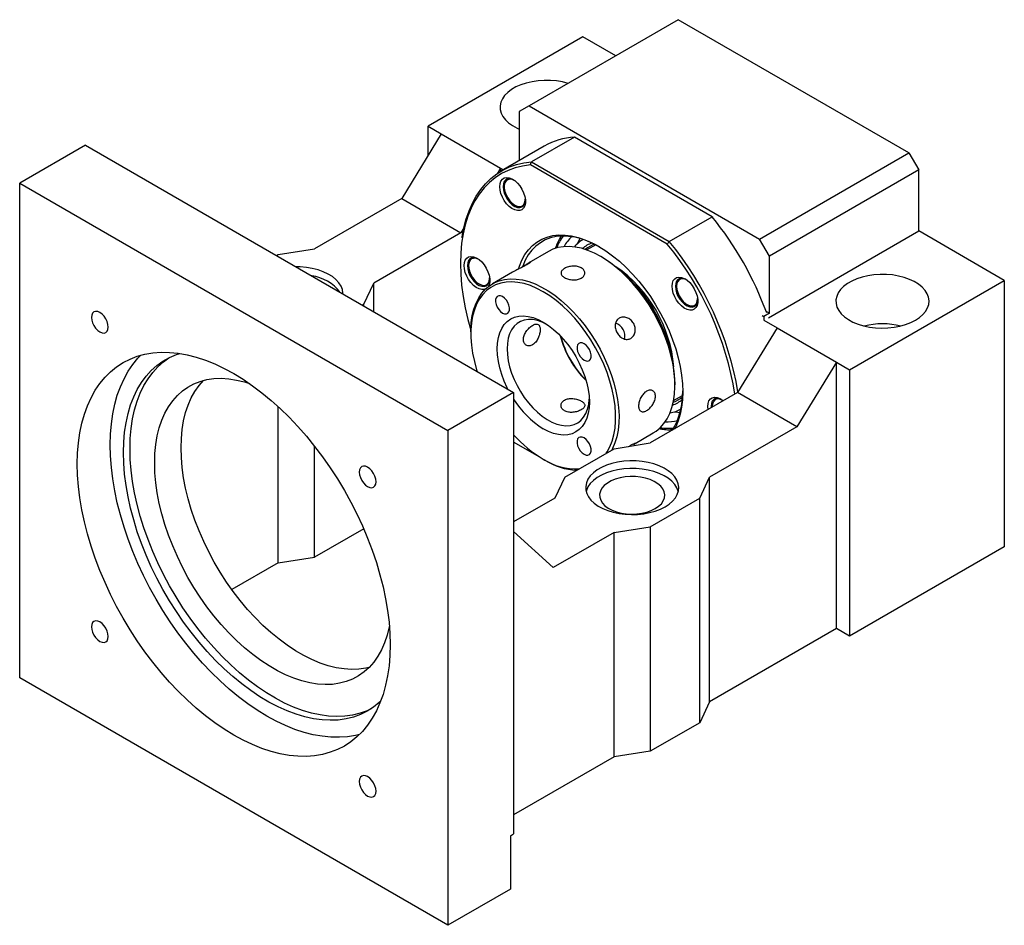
# Model space of a CAD drawing. Header units: millimetres. Extents: x 25 to 283, y 6 to 201.
# Tile 4 of 4: x 200 to 271, y 107 to 172. Entities that reach past the tile are written whole.
import ezdxf

# ---------------------------------------------------------------- set-up
doc = ezdxf.new("R2010")
doc.units = ezdxf.units.MM

msp = doc.modelspace()

# ---------------------------------------------------------------- linework, layer by layer
at = {"color": 7, "linetype": 'Continuous', "lineweight": 25}
for p, q in [((247.1981, 171.658), (236.5208, 165.4942)), ((263.6973, 162.1333), (247.1981, 171.658)), ((240.3627, 170.4326), (229.2847, 164.0374)), ((242.719, 169.0723), (240.3627, 170.4326)), ((236.5208, 165.4942), (235.8137, 165.0858)), ((235.8137, 165.0858), (235.8137, 161.5762)), ((236.5208, 165.4942), (253.0199, 155.9694)), ((229.2847, 164.0374), (230.2275, 163.4931)), ((229.2847, 161.9508), (229.2847, 164.0374)), ((230.2275, 163.4931), (227.3991, 158.8663)), ((230.2275, 163.4931), (234.4702, 161.0439)), ((239.7592, 163.2572), (236.6951, 161.4883)), ((249.6165, 157.5667), (239.7592, 163.2572)), ((204.7717, 162.6787), (200.0577, 159.9574)), ((204.7717, 162.6787), (235.413, 144.9899)), ((237.6051, 162.6103), (234.541, 160.8414)), ((253.0199, 155.9694), (263.6973, 162.1333)), ((263.6973, 162.1333), (264.4044, 160.9085)), ((236.6951, 161.4883), (246.5524, 155.7978)), ((234.4702, 161.0439), (234.2241, 160.6414)), ((234.4702, 161.0439), (234.4702, 160.7997)), ((234.4702, 161.0439), (234.6809, 160.9222)), ((246.4035, 155.6117), (236.6083, 161.2663)), ((264.4044, 160.9085), (253.7271, 154.7446)), ((264.4044, 156.5536), (264.4044, 160.9085)), ((234.8491, 160.1427), (234.9276, 160.23)), ((200.0577, 159.9574), (230.6989, 142.2685)), ((200.0577, 124.5739), (200.0577, 159.9574)), ((234.7382, 159.7636), (234.7382, 159.7092)), ((227.3991, 158.8663), (221.153, 155.2605)), ((227.3991, 158.8663), (231.6418, 156.4171)), ((235.4923, 158.4029), (235.5394, 158.3757)), ((246.5524, 155.7978), (249.6165, 157.5667)), ((249.6165, 157.5667), (249.6773, 157.5316)), ((231.8526, 156.762), (231.6418, 156.4171)), ((253.648, 150.3441), (264.4044, 156.5536)), ((270.5326, 153.0159), (264.4044, 156.5536)), ((231.6418, 156.4171), (225.3956, 152.8113)), ((253.7271, 154.7446), (253.0199, 155.9694)), ((218.5603, 154.8523), (221.153, 155.2605)), ((237.9094, 155.0882), (236.4952, 154.2718)), ((241.2907, 155.5583), (240.649, 155.1879)), ((218.4446, 154.7855), (218.5603, 154.8523)), ((232.4621, 154.6317), (232.4138, 154.6038)), ((241.7778, 154.6483), (241.66, 154.7164)), ((253.7271, 150.6619), (253.7271, 154.7446)), ((232.1839, 154.094), (232.1839, 154.0628)), ((235.3242, 153.5958), (233.9025, 152.775)), ((259.4546, 146.6207), (270.5326, 153.0159)), ((270.5326, 153.0159), (270.5326, 133.9633)), ((224.6885, 151.3145), (225.3956, 152.8113)), ((225.3956, 150.7728), (225.3956, 152.8113)), ((232.938, 152.7564), (232.9851, 152.7292)), ((247.0715, 152.6438), (247.0715, 152.5893)), ((224.5729, 151.2478), (224.6885, 151.3145)), ((224.6885, 151.181), (224.6885, 151.3145)), ((247.8256, 151.283), (247.8728, 151.2558)), ((248.4449, 151.2322), (248.4934, 151.2602)), ((253.2085, 150.4987), (253.3264, 150.4306)), ((253.7271, 150.6619), (253.3264, 150.4306)), ((253.3264, 150.4306), (253.3264, 150.1674)), ((253.3302, 150.1562), (254.2692, 149.6142)), ((253.5156, 150.784), (253.7271, 150.6619)), ((254.2692, 149.6142), (251.4407, 144.9874)), ((254.2692, 149.6142), (258.5118, 147.165)), ((232.3489, 149.3412), (232.3489, 149.2051)), ((258.5118, 147.165), (255.6834, 142.5382)), ((258.5118, 128.1123), (258.5118, 147.165)), ((258.5118, 147.165), (259.4546, 146.6207)), ((259.4546, 146.6207), (259.4546, 127.5681)), ((246.9624, 145.5313), (246.9624, 145.6674)), ((235.413, 144.9899), (230.6989, 142.2685)), ((235.413, 144.9899), (235.413, 113.417)), ((251.4407, 144.9874), (245.1946, 141.3816)), ((246.8652, 144.42), (247.5068, 144.7904)), ((255.6834, 142.5382), (251.4407, 144.9874)), ((218.5603, 132.8067), (218.5603, 143.9797)), ((249.5433, 144.0005), (249.5483, 143.8949)), ((249.6258, 144.0482), (249.6258, 143.9937)), ((255.6834, 142.5382), (249.4373, 138.9323)), ((230.6989, 142.2685), (230.6989, 106.8851)), ((243.9945, 141.281), (245.4088, 142.0975)), ((221.153, 133.2149), (221.153, 141.1637)), ((237.2986, 140.3585), (235.413, 141.447)), ((239.0664, 138.9323), (242.6019, 140.9734)), ((242.6019, 140.9734), (245.1946, 141.3816)), ((237.2986, 140.3659), (237.2986, 140.3585)), ((237.2986, 140.3585), (237.3048, 140.362)), ((237.5335, 140.2242), (237.6513, 140.1561)), ((239.0664, 138.9323), (238.3593, 137.4356)), ((248.7302, 137.4356), (249.4373, 138.9323)), ((249.4373, 122.8737), (249.4373, 138.9323)), ((238.3593, 137.4356), (235.413, 135.7348)), ((245.1946, 135.3946), (248.7302, 137.4356)), ((248.7302, 121.377), (248.7302, 137.4356)), ((242.6019, 134.9864), (245.1946, 135.3946)), ((245.1946, 135.3946), (245.1946, 119.3359)), ((224.6786, 135.2501), (221.153, 133.2149)), ((238.2414, 132.4691), (235.413, 135.0631)), ((242.6019, 134.9864), (238.2414, 132.4691)), ((242.6019, 118.9277), (242.6019, 134.9864)), ((270.5326, 133.9633), (259.4546, 127.5681)), ((218.5603, 132.8067), (221.153, 133.2149)), ((218.5603, 132.8067), (215.248, 130.8945)), ((258.5118, 128.1123), (249.4373, 122.8737)), ((259.4546, 127.5681), (258.5118, 128.1123)), ((230.6989, 106.8851), (200.0577, 124.5739)), ((249.4373, 122.8737), (248.7302, 121.377)), ((248.7302, 121.377), (245.1946, 119.3359)), ((245.1946, 119.3359), (242.6019, 118.9277)), ((242.6019, 118.9277), (235.413, 114.7777)), ((235.1773, 113.2809), (235.413, 113.417)), ((235.1773, 113.2809), (235.1773, 109.4704)), ((235.1773, 109.4704), (230.6989, 106.8851))]:
    msp.add_line(p, q, dxfattribs=at)
at = {"color": 7, "linetype": 'Continuous', "lineweight": 25, "flags": 128}
for points in [[(239.3104, 167.1046), (238.9159, 167.2051), (238.4885, 167.2771), (238.0482, 167.3156), (237.603, 167.3199), (237.1607, 167.2899), (236.7294, 167.2262), (236.3166, 167.1298), (235.9297, 167.0025), (235.5757, 166.8466), (235.2608, 166.6648), (234.9907, 166.4605), (234.7702, 166.2371), (234.6033, 165.9988), (234.4928, 165.7498), (234.4409, 165.4945), (234.4483, 165.2375), (234.515, 164.9833), (234.6398, 164.7366), (234.8205, 164.5016), (235.0538, 164.2827), (235.3355, 164.0836), (235.6608, 163.908), (235.8137, 163.84)], [(231.7242, 156.0564), (231.7344, 156.125), (231.8569, 156.7812), (232.0193, 157.4038), (232.2211, 157.9901), (232.4614, 158.5379), (232.7392, 159.0449), (233.0535, 159.5089), (233.4029, 159.9281), (233.786, 160.3008), (234.2011, 160.6255), (234.6468, 160.9007), (235.1209, 161.1254), (235.6218, 161.2987), (236.1472, 161.4198), (236.6951, 161.4883)], [(236.6083, 161.2663), (236.053, 161.1933), (235.5213, 161.0654), (235.0155, 160.883), (234.5379, 160.647), (234.0904, 160.3585), (233.675, 160.0185), (233.2936, 159.6287), (232.9478, 159.1907), (232.639, 158.7064), (232.3686, 158.1779), (232.1378, 157.6076), (231.9476, 156.9977), (231.7988, 156.3511), (231.6921, 155.6705), (231.6278, 154.9589), (231.6064, 154.2192), (231.6278, 153.4549), (231.6921, 152.669), (231.7988, 151.8652), (231.9476, 151.0468), (232.1378, 150.2173), (232.3496, 149.4444)], [(234.42, 159.716), (234.4415, 159.9318), (234.5049, 160.1127), (234.6074, 160.2502), (234.7441, 160.3379), (234.9086, 160.3718), (235.0933, 160.3501), (235.2895, 160.274), (235.4879, 160.147), (235.6795, 159.9751), (235.8551, 159.7662), (236.0066, 159.5301), (236.1269, 159.2779), (236.2103, 159.0214), (236.2531, 158.7726), (236.2531, 158.543), (236.2103, 158.3435), (236.1269, 158.1834), (236.0066, 158.0701), (235.8551, 158.009), (235.6795, 158.0028), (235.4879, 158.052), (235.2895, 158.1541), (235.0933, 158.3045), (234.9086, 158.4961), (234.7441, 158.7199), (234.6074, 158.9654), (234.5049, 159.2213), (234.4415, 159.4754), (234.42, 159.716)], [(235.4003, 160.2093), (235.3179, 160.2451), (235.1397, 160.2864), (234.9785, 160.272), (234.8432, 160.2026), (234.7409, 160.0821), (234.6773, 159.917), (234.6557, 159.716)], [(235.4924, 160.1448), (235.3119, 160.2237), (235.1419, 160.2474), (234.9923, 160.2145), (234.8717, 160.1269), (234.7872, 159.9898), (234.7437, 159.811), (234.7437, 159.6011), (234.7872, 159.3721), (234.8717, 159.1374), (234.9923, 158.9106), (235.1419, 158.7049), (235.3119, 158.5323), (235.4924, 158.4028), (235.6729, 158.3239), (235.8429, 158.3002), (235.9926, 158.3331), (236.1132, 158.4207), (236.1977, 158.5578), (236.2412, 158.7366), (236.2467, 158.8311)], [(234.6557, 159.716), (234.6773, 159.4901), (234.7409, 159.2515), (234.8432, 159.0129), (234.9785, 158.7874), (235.1397, 158.5869), (235.3179, 158.4224), (235.5037, 158.3026), (235.6869, 158.2342), (235.8578, 158.2206), (236.007, 158.2628), (236.1266, 158.3583), (236.2101, 158.5022), (236.253, 158.6865), (236.2564, 158.7262)], [(235.754, 153.8385), (235.8211, 154.0397), (236.0017, 154.4699), (236.2199, 154.8593), (236.4742, 155.2053), (236.7628, 155.5055), (237.0839, 155.7579), (237.4352, 155.9607), (237.8142, 156.1126), (238.2185, 156.2126), (238.6453, 156.2599), (239.0915, 156.2542), (239.5543, 156.1955), (240.0304, 156.0844), (240.5166, 155.9214), (241.0096, 155.7078), (241.5059, 155.445), (242.0022, 155.1347), (242.4952, 154.7792), (242.9814, 154.3808), (243.4575, 153.9423), (243.9202, 153.4666), (244.3665, 152.957), (244.7933, 152.417), (245.1976, 151.8503), (245.5766, 151.2608), (245.9279, 150.6524), (246.2489, 150.0293), (246.5376, 149.3958), (246.7919, 148.7562), (247.0101, 148.1149), (247.1906, 147.4763), (247.3324, 146.8446), (247.4343, 146.2244), (247.4958, 145.6196), (247.5163, 145.0346), (247.4958, 144.4733), (247.4343, 143.9396), (247.3324, 143.437), (247.1906, 142.969), (247.0101, 142.5389), (246.9302, 142.3835)], [(241.5661, 155.4099), (241.2537, 155.5771), (240.7629, 155.8009), (240.2782, 155.9739), (239.8028, 156.0951), (239.3403, 156.1634), (238.8937, 156.1786), (238.4664, 156.1404), (238.0611, 156.0491), (237.6809, 155.9053), (237.3283, 155.7102), (237.0058, 155.4649), (236.7157, 155.1713), (236.4601, 154.8314), (236.2406, 154.4477), (236.059, 154.0227), (236.0563, 154.0153)], [(240.1453, 156.0127), (240.1421, 156.0064), (239.9793, 155.6393)], [(241.6591, 154.7169), (241.1904, 154.9635), (240.7254, 155.1602), (240.2676, 155.3056), (239.8208, 155.3984), (239.3883, 155.438), (238.9737, 155.424), (238.58, 155.3565), (238.2104, 155.2361), (237.9094, 155.0882)], [(231.8657, 154.0696), (231.8872, 154.2853), (231.9506, 154.4662), (232.0531, 154.6037), (232.1898, 154.6915), (232.3543, 154.7253), (232.539, 154.7037), (232.7351, 154.6276), (232.9336, 154.5006), (233.1252, 154.3286), (233.3008, 154.1197), (233.4523, 153.8836), (233.5726, 153.6315), (233.656, 153.3749), (233.6988, 153.1261), (233.6988, 152.8966), (233.656, 152.6971), (233.5899, 152.5616)], [(232.846, 154.5628), (232.7636, 154.5986), (232.5853, 154.6399), (232.4242, 154.6255), (232.2889, 154.5562), (232.1866, 154.4357), (232.123, 154.2705), (232.1014, 154.0696)], [(232.4048, 154.5511), (232.2926, 154.4506), (232.218, 154.3022), (232.1852, 154.1146), (232.1962, 153.8986), (232.2503, 153.6669), (232.3444, 153.4329), (232.473, 153.2103), (232.6286, 153.0118), (232.8022, 152.8491), (232.9837, 152.7317), (233.1625, 152.6663), (233.3283, 152.6567), (233.4714, 152.7036), (233.5836, 152.8041), (233.6582, 152.9525), (233.691, 153.1401), (233.6923, 153.1847)], [(245.4088, 142.0975), (245.6107, 142.2273), (245.9078, 142.475), (246.1717, 142.7706), (246.4003, 143.1118), (246.5917, 143.4959), (246.7446, 143.9199), (246.8576, 144.3804), (246.93, 144.8739), (246.9611, 145.3966), (246.9507, 145.9442), (246.8989, 146.5126), (246.8061, 147.0972), (246.673, 147.6936), (246.5007, 148.2969), (246.2905, 148.9026), (246.044, 149.5059), (245.7633, 150.1021), (245.4504, 150.6864), (245.1078, 151.2543), (244.7382, 151.8014), (244.3445, 152.3234), (243.9299, 152.8162), (243.4974, 153.276), (243.0506, 153.699), (242.5928, 154.0822), (242.1278, 154.4223), (241.6591, 154.7169)], [(223.1898, 152.0462), (223.1895, 152.0951), (223.1523, 152.3512), (223.0564, 152.6022), (222.9033, 152.8436), (222.6959, 153.0711), (222.4378, 153.2806), (222.1336, 153.4683), (221.7888, 153.631), (221.4095, 153.7656), (221.0025, 153.8699), (220.5751, 153.942), (220.1348, 153.9805), (219.8276, 153.9871)], [(233.4017, 152.3957), (233.3008, 152.3625), (233.1252, 152.3564), (232.9336, 152.4055), (232.7351, 152.5077), (232.539, 152.6581), (232.3543, 152.8496), (232.1898, 153.0734), (232.0531, 153.319), (231.9506, 153.5748), (231.8872, 153.829), (231.8657, 154.0696)], [(232.1014, 154.0696), (232.123, 153.8437), (232.1866, 153.605), (232.2889, 153.3665), (232.4242, 153.1409), (232.5853, 152.9404), (232.7636, 152.7759), (232.9494, 152.6562), (233.1326, 152.5877), (233.3035, 152.5742), (233.4527, 152.6163), (233.5723, 152.7119), (233.6558, 152.8557), (233.6987, 153.04), (233.7021, 153.0798)], [(232.3489, 149.3412), (232.3502, 149.4759), (232.3813, 149.9985), (232.4536, 150.4921), (232.5667, 150.9526), (232.7195, 151.3766), (232.911, 151.7607), (233.1396, 152.1018), (233.4035, 152.3975), (233.7006, 152.6452), (234.0286, 152.8431), (234.3851, 152.9897), (234.7671, 153.0837), (235.1716, 153.1245), (235.5956, 153.1117), (236.0357, 153.0455), (236.4884, 152.9263), (236.9502, 152.7551), (237.4176, 152.5332), (237.8867, 152.2623), (238.3541, 151.9446), (238.8159, 151.5826), (239.2686, 151.1791), (239.7087, 150.7373), (240.1327, 150.2605), (240.5373, 149.7527), (240.9193, 149.2176), (241.2757, 148.6595), (241.6037, 148.0828), (241.9009, 147.492), (242.1647, 146.8917), (242.3933, 146.2866), (242.5848, 145.6815), (242.7376, 145.0811), (242.8507, 144.49), (242.923, 143.9129), (242.9542, 143.3544), (242.9438, 142.8187), (242.892, 142.3101), (242.7992, 141.8327), (242.6661, 141.39), (242.4938, 140.9855), (242.4383, 140.8789)], [(246.7533, 152.5961), (246.7748, 152.8119), (246.8383, 152.9928), (246.9408, 153.1303), (247.0775, 153.2181), (247.242, 153.2519), (247.4266, 153.2303), (247.6228, 153.1542), (247.8213, 153.0271), (248.0128, 152.8552), (248.1884, 152.6463), (248.3399, 152.4102), (248.4602, 152.158), (248.5437, 151.9015), (248.5864, 151.6527), (248.5864, 151.4232), (248.5437, 151.2237), (248.4602, 151.0635), (248.3399, 150.9502), (248.1884, 150.8891), (248.0128, 150.8829), (247.8213, 150.9321), (247.6228, 151.0343), (247.4266, 151.1846), (247.242, 151.3762), (247.0775, 151.6), (246.9408, 151.8455), (246.8383, 152.1014), (246.7748, 152.3555), (246.7533, 152.5961)], [(247.7336, 153.0894), (247.6513, 153.1252), (247.473, 153.1665), (247.3119, 153.1521), (247.1765, 153.0828), (247.0743, 152.9623), (247.0106, 152.7971), (246.989, 152.5961)], [(247.8196, 153.0284), (247.7349, 153.071), (247.5583, 153.1227), (247.3973, 153.1181), (247.2612, 153.0574), (247.1579, 152.9442), (247.0934, 152.7851), (247.0715, 152.5893), (247.0934, 152.3682), (247.1579, 152.1347), (247.2612, 151.9023), (247.3973, 151.6845), (247.5583, 151.4939), (247.7349, 151.3418), (247.9167, 151.2368), (248.0932, 151.1851), (248.2542, 151.1898), (248.3903, 151.2504), (248.4936, 151.3636), (248.5581, 151.5227), (248.58, 151.7185), (248.58, 151.7185)], [(264.1687, 150.1584), (264.4618, 150.3519), (264.7076, 150.5663), (264.9018, 150.7976), (265.0408, 151.0418), (265.1222, 151.2945), (265.1445, 151.5513), (265.1074, 151.8074), (265.0114, 152.0585), (264.8583, 152.2998), (264.6509, 152.5273), (264.3928, 152.7368), (264.0886, 152.9245), (263.7438, 153.0872), (263.3645, 153.2219), (262.9575, 153.3261), (262.5301, 153.3982), (262.0898, 153.4367), (261.6446, 153.441), (261.2024, 153.411), (260.771, 153.3472), (260.3582, 153.2509), (259.9713, 153.1236), (259.6173, 152.9677), (259.3025, 152.7859), (259.0324, 152.5815), (258.8119, 152.3582), (258.6449, 152.1199), (258.5345, 151.8709), (258.4825, 151.6156), (258.4899, 151.3585), (258.5567, 151.1044), (258.6815, 150.8576), (258.8621, 150.6227), (259.0954, 150.4037), (259.3772, 150.2047), (259.7024, 150.0291), (260.0652, 149.8801), (260.4592, 149.7603), (260.8774, 149.672), (261.3122, 149.6166), (261.7559, 149.5951), (262.2007, 149.608), (262.6384, 149.655), (263.0615, 149.7352), (263.4622, 149.8473), (263.8335, 149.9892), (264.1687, 150.1584)], [(242.0426, 140.6505), (242.1006, 140.7381), (242.3025, 141.1056), (242.466, 141.5143), (242.5897, 141.9607), (242.6728, 142.4414), (242.7145, 142.9525), (242.7145, 143.4898), (242.6728, 144.049), (242.5897, 144.6256), (242.466, 145.215), (242.3025, 145.8125), (242.1006, 146.4131), (241.8619, 147.0121), (241.5885, 147.6047), (241.2823, 148.186), (240.946, 148.7515), (240.5822, 149.2965), (240.1939, 149.8166), (239.7842, 150.3078), (239.3563, 150.7659), (238.9138, 151.1874), (238.4602, 151.5689), (237.9991, 151.9072), (237.5343, 152.1996), (237.0695, 152.4438), (236.6084, 152.6379), (236.1548, 152.7802), (235.7123, 152.8696), (235.2844, 152.9054), (234.8747, 152.8874), (234.4864, 152.8155), (234.1226, 152.6905), (233.7863, 152.5134), (233.4802, 152.2855), (233.2067, 152.0087), (232.968, 151.6852), (232.7661, 151.3177), (232.6027, 150.909), (232.4789, 150.4625), (232.3958, 149.9818), (232.3541, 149.4708), (232.3541, 148.9335), (232.3958, 148.3743), (232.4789, 147.7976), (232.6027, 147.2082), (232.7661, 146.6108), (232.8013, 146.4976)], [(246.989, 152.5961), (247.0106, 152.3703), (247.0743, 152.1316), (247.1765, 151.8931), (247.3119, 151.6675), (247.473, 151.467), (247.6513, 151.3025), (247.837, 151.1828), (248.0203, 151.1143), (248.1911, 151.1008), (248.3404, 151.1429), (248.46, 151.2385), (248.5435, 151.3823), (248.5864, 151.5666), (248.5896, 151.6044)], [(234.6176, 151.8486), (234.4749, 151.9074), (234.3437, 151.9139), (234.2347, 151.8678), (234.1567, 151.7727), (234.116, 151.6363), (234.116, 151.4697), (234.1567, 151.2865), (234.2347, 151.1013), (234.3437, 150.9293), (234.4749, 150.7844), (234.6176, 150.6783), (234.7604, 150.6195), (234.8916, 150.613), (235.0006, 150.6591), (235.0786, 150.7542), (235.1192, 150.8906), (235.1192, 151.0572), (235.0786, 151.2404), (235.0006, 151.4256), (234.8916, 151.5976), (234.7604, 151.7425), (234.6176, 151.8486)], [(206.396, 149.6731), (206.3755, 149.8645), (206.3155, 150.0666), (206.22, 150.2655), (206.0955, 150.4476), (205.9505, 150.6007), (205.795, 150.7141), (205.6394, 150.7803), (205.4944, 150.7946), (205.37, 150.7562), (205.2744, 150.6676), (205.2144, 150.5348), (205.1939, 150.367), (205.2144, 150.1756), (205.2744, 149.9735), (205.37, 149.7746), (205.4944, 149.5925), (205.6394, 149.4395), (205.795, 149.326), (205.9505, 149.2598), (206.0955, 149.2455), (206.22, 149.2839), (206.3155, 149.3725), (206.3755, 149.5053), (206.396, 149.6731)], [(235.0043, 145.2258), (234.9544, 145.3252), (234.7403, 145.7973), (234.5613, 146.2746), (234.4197, 146.7511), (234.3172, 147.2209), (234.2552, 147.678), (234.2345, 148.1166), (234.2552, 148.5313), (234.3172, 148.9167), (234.4197, 149.2682), (234.5613, 149.5813), (234.7403, 149.8519), (234.9544, 150.0768), (235.201, 150.2531), (235.4769, 150.3785), (235.7787, 150.4516), (236.1026, 150.4713), (236.4444, 150.4375), (236.8, 150.3505), (237.1648, 150.2115), (237.5343, 150.0222), (237.9038, 149.7849), (238.2686, 149.5027), (238.6242, 149.1792), (238.9661, 148.8183), (239.2899, 148.4246), (239.5917, 148.0031), (239.8676, 147.5591), (240.1142, 147.0981), (240.3284, 146.626), (240.5074, 146.1487), (240.649, 145.6721), (240.7514, 145.2024), (240.8134, 144.7453), (240.8341, 144.3067), (240.8134, 143.892), (240.7514, 143.5065), (240.649, 143.155), (240.5074, 142.842), (240.3284, 142.5713), (240.1142, 142.3465), (239.8676, 142.1702), (239.5917, 142.0447), (239.2899, 141.9717), (238.9661, 141.9519), (238.6242, 141.9858), (238.2686, 142.0728), (237.9038, 142.2118), (237.5343, 142.4011), (237.5343, 142.4011)], [(237.7166, 149.9111), (237.4529, 150.0318), (237.1113, 150.146), (236.7806, 150.2078), (236.4654, 150.2164), (236.1702, 150.1716), (235.8992, 150.0741), (235.656, 149.9252), (235.4442, 149.7271), (235.2667, 149.4825), (235.126, 149.1948), (235.024, 148.8681), (234.9623, 148.507), (234.9416, 148.1166)], [(234.9416, 148.1166), (234.9623, 147.7023), (235.024, 147.2699), (235.126, 146.8255), (235.2667, 146.3753), (235.4442, 145.9258), (235.656, 145.4831), (235.8992, 145.0535), (236.1702, 144.643), (236.4654, 144.2574), (236.7806, 143.9021), (237.1113, 143.5821), (237.4529, 143.3019), (237.8006, 143.0654), (238.1495, 142.8759), (238.4947, 142.7361), (238.8315, 142.648), (239.155, 142.6127), (239.4607, 142.6308), (239.7443, 142.7021), (240.0018, 142.8255), (240.2297, 142.9993), (240.4247, 143.2211), (240.5841, 143.4877), (240.7057, 143.7954), (240.7877, 144.1399), (240.829, 144.5163), (240.8291, 144.5195)], [(240.451, 148.4811), (240.3082, 148.5398), (240.177, 148.5464), (240.068, 148.5002), (239.99, 148.4051), (239.9494, 148.2688), (239.9494, 148.1022), (239.99, 147.9189), (240.068, 147.7338), (240.177, 147.5618), (240.3082, 147.4169), (240.451, 147.3107), (240.5937, 147.252), (240.725, 147.2455), (240.834, 147.2916), (240.9119, 147.3867), (240.9526, 147.5231), (240.9526, 147.6896), (240.9119, 147.8729), (240.834, 148.0581), (240.725, 148.2301), (240.5937, 148.375), (240.451, 148.4811)], [(204.1824, 139.8845), (204.2029, 140.6533), (204.2641, 141.3957), (204.3658, 142.109), (204.5078, 142.7907), (204.6894, 143.4381), (204.91, 144.049), (205.1688, 144.6211), (205.4649, 145.1523), (205.7971, 145.6408), (206.1643, 146.0846), (206.5651, 146.4823), (206.9981, 146.8323), (207.4616, 147.1333), (207.9541, 147.3843), (208.4736, 147.5844), (209.0183, 147.7328), (209.5863, 147.8289), (210.1753, 147.8725), (210.7834, 147.8634), (211.4082, 147.8015), (212.0475, 147.6872), (212.699, 147.5209), (213.3602, 147.3031), (214.0288, 147.0346), (214.7023, 146.7165), (215.3783, 146.3498), (216.0543, 145.936), (216.7278, 145.4765), (217.3964, 144.973), (218.0576, 144.4274), (218.7091, 143.8416), (219.3484, 143.2178), (219.9732, 142.5582), (220.5813, 141.8653), (221.1703, 141.1416), (221.7383, 140.3897), (222.283, 139.6124), (222.8025, 138.8125), (223.295, 137.9929), (223.7585, 137.1567), (224.1915, 136.3068), (224.5923, 135.4464), (224.9595, 134.5786), (225.2917, 133.7065), (225.5878, 132.8335), (225.8466, 131.9625), (226.0672, 131.0969), (226.2488, 130.2398), (226.3908, 129.3943), (226.4925, 128.5635), (226.5537, 127.7504), (226.5742, 126.958), (226.5537, 126.1892), (226.4925, 125.4468), (226.3908, 124.7334), (226.2488, 124.0518), (226.0672, 123.4044), (225.8466, 122.7935), (225.5878, 122.2214), (225.2917, 121.6901), (224.9595, 121.2017), (224.5923, 120.7578), (224.1915, 120.3602), (223.7585, 120.0102), (223.295, 119.7092), (222.8025, 119.4582), (222.283, 119.2581), (221.7383, 119.1097), (221.1703, 119.0135), (220.5813, 118.97), (219.9732, 118.9791), (219.3484, 119.0409), (218.7091, 119.1552), (218.0576, 119.3216), (217.3964, 119.5394), (216.7278, 119.8079), (216.0543, 120.126), (215.3783, 120.4927), (214.7023, 120.9065), (214.0288, 121.366), (213.3602, 121.8695), (212.699, 122.4151), (212.0475, 123.0009), (211.4082, 123.6247), (210.7834, 124.2843), (210.1753, 124.9772), (209.5863, 125.7009), (209.0183, 126.4528), (208.4736, 127.2301), (207.9541, 128.03), (207.4616, 128.8496), (206.9981, 129.6858), (206.5651, 130.5357), (206.1643, 131.3961), (205.7971, 132.2639), (205.4649, 133.1359), (205.1688, 134.009), (204.91, 134.8799), (204.6894, 135.7455), (204.5078, 136.6027), (204.3658, 137.4482), (204.2641, 138.279), (204.2029, 139.0921), (204.1824, 139.8845)], [(206.5395, 141.2452), (206.5599, 142.014), (206.6211, 142.7564), (206.7229, 143.4697), (206.8648, 144.1513), (207.0464, 144.7988), (207.267, 145.4097), (207.5258, 145.9818), (207.8219, 146.513), (208.1541, 147.0015), (208.5213, 147.4453), (208.729, 147.6613)], [(207.4823, 140.7009), (207.5029, 141.4399), (207.5648, 142.1521), (207.6676, 142.8346), (207.8109, 143.4847), (207.9942, 144.0998), (208.2167, 144.6773), (208.4776, 145.215), (208.7757, 145.7107), (209.1099, 146.1624), (209.4788, 146.5682), (209.881, 146.9266), (210.3148, 147.2361), (210.7785, 147.4954), (211.2702, 147.7036), (211.5174, 147.7856)], [(207.9537, 140.973), (207.9743, 141.712), (208.0362, 142.4242), (208.139, 143.1068), (208.2823, 143.7569), (208.4656, 144.3719), (208.6881, 144.9495), (208.949, 145.4871), (209.2471, 145.9828), (209.5813, 146.4345), (209.9502, 146.8404), (210.3524, 147.1987), (210.7254, 147.4691)], [(226.5181, 128.2824), (226.5066, 128.2254), (226.3633, 127.6445), (226.1803, 127.0997), (225.9584, 126.5937), (225.6988, 126.1289), (225.4027, 125.7075), (225.0715, 125.3317), (224.7068, 125.0033), (224.3105, 124.7238), (223.8845, 124.4947), (223.4308, 124.317), (222.9516, 124.1916), (222.4494, 124.1191), (221.9264, 124.0999), (221.3854, 124.1341), (220.8288, 124.2214), (220.2595, 124.3616), (219.6802, 124.5538), (219.0937, 124.7972), (218.5029, 125.0906), (217.9106, 125.4325), (217.3198, 125.8213), (216.7333, 126.255), (216.1539, 126.7317), (215.5846, 127.2488), (215.0281, 127.804), (214.487, 128.3946), (213.9641, 129.0175), (213.4618, 129.6699), (212.9827, 130.3485), (212.529, 131.0501), (212.1029, 131.7711), (211.7066, 132.5081), (211.342, 133.2576), (211.0108, 134.0158), (210.7147, 134.779), (210.455, 135.5436), (210.2332, 136.3058), (210.0501, 137.0619), (209.9069, 137.8082), (209.804, 138.5411), (209.7421, 139.2571), (209.7214, 139.9525), (209.7421, 140.6241), (209.804, 141.2685), (209.9069, 141.8827), (210.0501, 142.4636), (210.2332, 143.0084), (210.455, 143.5144), (210.7147, 143.9792), (211.0108, 144.4006), (211.342, 144.7764), (211.7066, 145.1048), (212.1029, 145.3843), (212.529, 145.6135), (212.9827, 145.7912), (213.4618, 145.9165), (213.9641, 145.989), (214.487, 146.0082), (215.0281, 145.974), (215.5846, 145.8867), (216.1539, 145.7465), (216.499, 145.6379)], [(211.6071, 141.041), (211.6277, 141.7126), (211.6896, 142.3571), (211.7925, 142.9712), (211.9358, 143.5521), (212.1188, 144.0969), (212.3407, 144.603), (212.6003, 145.0678), (212.8964, 145.4891), (213.2245, 145.8618)], [(249.3278, 143.7676), (249.3076, 144.0005), (249.3291, 144.2163), (249.3926, 144.3972), (249.4951, 144.5347), (249.6318, 144.6224), (249.7963, 144.6563), (249.981, 144.6346), (250.1771, 144.5585), (250.3756, 144.4315), (250.4186, 144.3973)], [(250.288, 144.4938), (250.2056, 144.5296), (250.0273, 144.5709), (249.8662, 144.5565), (249.7308, 144.4871), (249.6286, 144.3666), (249.5649, 144.2015), (249.5433, 144.0005)], [(250.3739, 144.4328), (250.3345, 144.454), (250.1557, 144.5194), (249.9899, 144.5289), (249.8468, 144.4821), (249.7346, 144.3815), (249.66, 144.2331), (249.6272, 144.0455), (249.6272, 143.9404)], [(246.9212, 143.6144), (246.979, 143.6056), (247.3276, 143.5714)], [(240.451, 141.745), (240.3082, 141.8037), (240.177, 141.8103), (240.068, 141.7641), (239.99, 141.669), (239.9494, 141.5327), (239.9494, 141.3661), (239.99, 141.1828), (240.068, 140.9977), (240.177, 140.8257), (240.3082, 140.6808), (240.451, 140.5746), (240.5937, 140.5159), (240.725, 140.5094), (240.834, 140.5555), (240.9119, 140.6506), (240.9526, 140.787), (240.9526, 140.9535), (240.9119, 141.1368), (240.834, 141.3219), (240.725, 141.4939), (240.5937, 141.6389), (240.451, 141.745)], [(224.3846, 120.5419), (224.0953, 120.4704), (223.5274, 120.3742), (222.9383, 120.3306), (222.3302, 120.3398), (221.7054, 120.4016), (221.0661, 120.5159), (220.4147, 120.6823), (219.7534, 120.9001), (219.0848, 121.1686), (218.4113, 121.4867), (217.7353, 121.8534), (217.0593, 122.2672), (216.3858, 122.7267), (215.7172, 123.2302), (215.056, 123.7758), (214.4045, 124.3616), (213.7652, 124.9854), (213.1404, 125.645), (212.5323, 126.3379), (211.9433, 127.0616), (211.3753, 127.8135), (210.8306, 128.5908), (210.3111, 129.3907), (209.8187, 130.2102), (209.3551, 131.0465), (208.9221, 131.8964), (208.5213, 132.7568), (208.1541, 133.6246), (207.8219, 134.4966), (207.5258, 135.3697), (207.267, 136.2406), (207.0464, 137.1062), (206.8648, 137.9633), (206.7229, 138.8088), (206.6211, 139.6397), (206.5599, 140.4528), (206.5395, 141.2452)], [(225.2166, 122.3669), (224.921, 122.23), (224.4161, 122.0478), (223.8861, 121.9179), (223.3332, 121.841), (222.7598, 121.8172), (222.1679, 121.8468), (221.5602, 121.9295), (220.9389, 122.0651), (220.3066, 122.2529), (219.6659, 122.4924), (219.0193, 122.7824), (218.3694, 123.1218), (217.7189, 123.5093), (217.0703, 123.9432), (216.4263, 124.4219), (215.7895, 124.9434), (215.1624, 125.5056), (214.5476, 126.1063), (213.9475, 126.743), (213.3645, 127.4131), (212.8011, 128.1141), (212.2594, 128.8429), (211.7416, 129.5968), (211.2499, 130.3727), (210.7862, 131.1674), (210.3524, 131.9777), (209.9502, 132.8005), (209.5813, 133.6323), (209.2471, 134.4698), (208.949, 135.3097), (208.6881, 136.1486), (208.4656, 136.9831), (208.2823, 137.8098), (208.139, 138.6253), (208.0362, 139.4266), (207.9743, 140.2102), (207.9537, 140.973)], [(225.0745, 125.3348), (224.8373, 125.2801), (224.335, 125.2076), (223.812, 125.1884), (223.271, 125.2226), (222.7144, 125.31), (222.1451, 125.4501), (221.5658, 125.6424), (220.9793, 125.8858), (220.3885, 126.1791), (219.7962, 126.521), (219.2054, 126.9098), (218.6189, 127.3436), (218.0396, 127.8202), (217.4702, 128.3374), (216.9137, 128.8926), (216.3726, 129.4831), (215.8497, 130.1061), (215.3474, 130.7585), (214.8683, 131.4371), (214.4146, 132.1386), (213.9885, 132.8596), (213.5922, 133.5967), (213.2276, 134.3461), (212.8964, 135.1043), (212.6003, 135.8676), (212.3407, 136.6322), (212.1188, 137.3944), (211.9358, 138.1505), (211.7925, 138.8968), (211.6896, 139.6297), (211.6277, 140.3456), (211.6071, 141.041)], [(225.8867, 122.8944), (225.7948, 122.8104), (225.3766, 122.4763), (224.9276, 122.1917), (224.4496, 121.9579), (223.9447, 121.7756), (223.4147, 121.6458), (222.8618, 121.5688), (222.2884, 121.5451), (221.6965, 121.5746), (221.0888, 121.6574), (220.4675, 121.7929), (219.8352, 121.9808), (219.1945, 122.2202), (218.5479, 122.5102), (217.898, 122.8497), (217.2475, 123.2371), (216.5989, 123.6711), (215.9549, 124.1498), (215.3181, 124.6713), (214.691, 125.2335), (214.0761, 125.8342), (213.476, 126.4708), (212.8931, 127.141), (212.3297, 127.8419), (211.788, 128.5708), (211.2702, 129.3247), (210.7785, 130.1005), (210.3148, 130.8952), (209.881, 131.7056), (209.4788, 132.5283), (209.1099, 133.3602), (208.7757, 134.1977), (208.4776, 135.0376), (208.2167, 135.8765), (207.9942, 136.7109), (207.8109, 137.5376), (207.6676, 138.3532), (207.5648, 139.1544), (207.5029, 139.938), (207.4823, 140.7009)], [(225.5627, 138.6084), (225.5422, 138.7999), (225.4821, 139.0019), (225.3866, 139.2008), (225.2622, 139.383), (225.1172, 139.536), (224.9616, 139.6494), (224.8061, 139.7156), (224.6611, 139.7299), (224.5366, 139.6915), (224.4411, 139.6029), (224.3811, 139.4702), (224.3606, 139.3024), (224.3811, 139.1109), (224.4411, 138.9088), (224.5366, 138.71), (224.6611, 138.5278), (224.8061, 138.3748), (224.9616, 138.2613), (225.1172, 138.1952), (225.2622, 138.1808), (225.3866, 138.2193), (225.4821, 138.3079), (225.5422, 138.4406), (225.5627, 138.6084)], [(246.2553, 136.8233), (246.5484, 137.0168), (246.7943, 137.2311), (246.9884, 137.4625), (247.1274, 137.7067), (247.2088, 137.9594), (247.2311, 138.2161), (247.194, 138.4723), (247.098, 138.7233), (246.9449, 138.9647), (246.7375, 139.1922), (246.4794, 139.4016), (246.1752, 139.5894), (245.8304, 139.752), (245.4511, 139.8867), (245.0442, 139.991), (244.6167, 140.063), (244.1765, 140.1016), (243.7312, 140.1058), (243.289, 140.0758), (242.8576, 140.0121), (242.4448, 139.9157), (242.058, 139.7884), (241.7039, 139.6325), (241.3891, 139.4507), (241.119, 139.2464), (240.8985, 139.023), (240.7315, 138.7847), (240.6211, 138.5357), (240.5691, 138.2804), (240.5766, 138.0234), (240.6433, 137.7692), (240.7681, 137.5225), (240.9487, 137.2875), (241.182, 137.0686), (241.4638, 136.8695), (241.789, 136.6939), (242.1519, 136.5449), (242.5459, 136.4252), (242.964, 136.3368), (243.3988, 136.2814), (243.8426, 136.26), (244.2873, 136.2728), (244.7251, 136.3198), (245.1481, 136.4001), (245.5488, 136.5122), (245.9201, 136.6541), (246.2553, 136.8233)], [(247.1981, 137.9118), (247.194, 137.9279), (247.098, 138.1789), (246.9449, 138.4203), (246.7375, 138.6478), (246.4794, 138.8573), (246.1752, 139.045), (245.8304, 139.2077), (245.4511, 139.3423), (245.0442, 139.4466), (244.6167, 139.5187), (244.1765, 139.5572), (243.7312, 139.5615), (243.289, 139.5315), (242.8576, 139.4677), (242.4448, 139.3713), (242.058, 139.2441), (241.7039, 139.0881), (241.3891, 138.9064), (241.119, 138.702), (240.8985, 138.4787), (240.7315, 138.2404), (240.6211, 137.9913), (240.5985, 137.9118)], [(245.5482, 136.6871), (245.7915, 136.8523), (245.9858, 137.0378), (246.126, 137.2389), (246.2085, 137.4504), (246.2311, 137.6667), (246.1934, 137.8824), (246.0962, 138.0918), (245.9421, 138.2895), (245.735, 138.4703), (245.4804, 138.6297), (245.1848, 138.7634), (244.8559, 138.8679), (244.5022, 138.9407), (244.1328, 138.9798), (243.7574, 138.9842), (243.3856, 138.9537), (243.0271, 138.8892), (242.6911, 138.7924), (242.3865, 138.6656), (242.1209, 138.5124), (241.9014, 138.3365), (241.7337, 138.1425), (241.622, 137.9356), (241.5692, 137.7209), (241.5768, 137.5042), (241.6444, 137.291), (241.7705, 137.0868), (241.9517, 136.8969), (242.1833, 136.7263), (242.4593, 136.5793), (242.7725, 136.4597), (243.115, 136.3708), (243.4777, 136.3147), (243.8513, 136.2929), (244.2261, 136.306), (244.5924, 136.3536), (244.9408, 136.4345), (245.2622, 136.5467), (245.5482, 136.6871)], [(206.396, 127.5401), (206.3755, 127.7316), (206.3155, 127.9336), (206.22, 128.1325), (206.0955, 128.3147), (205.9505, 128.4677), (205.795, 128.5812), (205.6394, 128.6473), (205.4944, 128.6617), (205.37, 128.6232), (205.2744, 128.5346), (205.2144, 128.4019), (205.1939, 128.2341), (205.2144, 128.0426), (205.2744, 127.8406), (205.37, 127.6417), (205.4944, 127.4595), (205.6394, 127.3065), (205.795, 127.193), (205.9505, 127.1269), (206.0955, 127.1125), (206.22, 127.151), (206.3155, 127.2396), (206.3755, 127.3723), (206.396, 127.5401)], [(225.5627, 116.4754), (225.5422, 116.6669), (225.4821, 116.869), (225.3866, 117.0678), (225.2622, 117.25), (225.1172, 117.403), (224.9616, 117.5165), (224.8061, 117.5826), (224.6611, 117.597), (224.5366, 117.5585), (224.4411, 117.4699), (224.3811, 117.3372), (224.3606, 117.1694), (224.3811, 116.9779), (224.4411, 116.7759), (224.5366, 116.577), (224.6611, 116.3948), (224.8061, 116.2418), (224.9616, 116.1284), (225.1172, 116.0622), (225.2622, 116.0479), (225.3866, 116.0863), (225.4821, 116.1749), (225.5422, 116.3076), (225.5627, 116.4754)]]:
    msp.add_lwpolyline(points, dxfattribs=at)
at = {"color": 7, "linetype": 'Continuous', "lineweight": 25}
for centre, radius, start, end in [((240.0822, 158.2718), 4.9959, 93.706894, 119.724206), ((230.867, 142.3647), 24.138, 20.156497, 39.034887), ((241.6501, 153.9974), 2.996, 134.394925, 151.47646), ((241.6234, 153.8445), 2.434, 120.212755, 140.048244), ((228.8391, 141.2054), 22.9499, 9.597284, 39.482121), ((241.9123, 153.5978), 2.1253, 109.457738, 130.088651), ((228.9595, 141.2687), 22.5835, 9.198464, 39.428121), ((232.6226, 154.0365), 0.5588, 56.383315, 112.942108), ((235.761, 145.1879), 11.2117, 2.451129, 57.548871), ((220.5389, 150.2478), 3.1153, 37.726746, 82.278631), ((236.2662, 145.4796), 10.6652, 12.387784, 47.606838), ((235.736, 145.1735), 11.2343, 18.033297, 41.961325), ((242.4302, 149.0388), 0.9451, 346.417557, 73.082971), ((261.8116, 144.3341), 5.5723, 76.39059, 103.60941), ((245.4278, 150.7685), 6.8961, 194.394048, 225.600572), ((245.5808, 150.8568), 7.0526, 194.980041, 225.014582), ((241.087, 148.0835), 6.7016, 212.149097, 237.985904), ((242.229, 144.9962), 5.2881, 329.263471, 1.159678), ((246.1183, 146.312), 2.1285, 289.921781, 310.521045), ((246.1936, 145.9229), 2.4207, 279.891283, 299.836979), ((246.3376, 145.8597), 2.9736, 268.453125, 285.664714), ((242.1707, 148.0094), 9.0617, 221.776544, 239.226159), ((239.9459, 144.03), 4.506, 237.64301, 271.90433), ((240.1965, 144.2341), 4.807, 238.042727, 266.889435)]:
    msp.add_arc(centre, radius, start, end, dxfattribs=at)
at = {"color": 8, "linetype": 'Continuous', "lineweight": 25}
for centre, radius, start, end in [((241.9234, 153.9962), 3.689, 143.708661, 158.785116), ((241.7395, 153.6251), 2.182, 109.093806, 130.299842), ((237.2105, 146.0247), 9.6955, 4.758971, 55.235652), ((246.057, 146.1461), 2.1822, 289.695922, 310.899666), ((246.4698, 146.0926), 3.6622, 261.154102, 276.341316)]:
    msp.add_arc(centre, radius, start, end, dxfattribs=at)
at = {"color": 7, "linetype": 'Continuous', "lineweight": 25}
for points in [[(236.6083, 161.2663), (236.6372, 161.3403), (236.6661, 161.4143), (236.6951, 161.4883)], [(246.5524, 155.7978), (246.5028, 155.7357), (246.4531, 155.6737), (246.4035, 155.6117)]]:
    msp.add_open_spline(points, degree=3, dxfattribs=at)
for points, knots in [([(235.0959, 160.2829), (235.0438, 160.2735), (234.9448, 160.2557), (234.8799, 160.1791), (234.8491, 160.1427)], [0, 0, 0, 0, 0.5255841, 1, 1, 1, 1]), ([(234.8491, 160.1427), (234.8756, 160.1741), (234.9249, 160.2324), (234.9946, 160.2571), (235.0269, 160.2685)], [0, 0, 0, 0, 0.5379949, 1, 1, 1, 1]), ([(238.8047, 156.1509), (238.7779, 156.112), (238.6728, 155.9595), (238.5285, 155.6716), (238.4298, 155.4064), (238.3834, 155.2815)], [0, 0, 0, 0, 0.1534878, 0.6014412, 1, 1, 1, 1]), ([(232.4145, 154.6027), (232.3876, 154.5851), (232.331, 154.548), (232.2661, 154.4599), (232.2004, 154.3205), (232.1928, 154.1827), (232.1879, 154.0937)], [0, 0, 0, 0, 0.19150153, 0.40328307, 0.61506495, 1, 1, 1, 1]), ([(236.3455, 154.1318), (236.2744, 154.092), (236.1322, 154.0123), (235.8771, 153.882), (235.6316, 153.7587), (235.4336, 153.6576), (235.3557, 153.6126), (235.3247, 153.5947)], [0, 0, 0, 0, 0.2140352, 0.4280389, 0.6428736, 0.8582584, 1, 1, 1, 1]), ([(235.9232, 153.9062), (235.9879, 153.9484), (236.1315, 154.0422), (236.3339, 154.1745), (236.5054, 154.2798), (236.6144, 154.3364), (236.6487, 154.3401), (236.6014, 154.294), (236.4916, 154.218), (236.3871, 154.1564), (236.3455, 154.1318)], [0, 0, 0, 0, 0.1099216, 0.2439055, 0.3775913, 0.5105602, 0.6435061, 0.777154, 0.9111475, 1, 1, 1, 1]), ([(239.0546, 153.2133), (239.0148, 153.2363), (238.9797, 153.2606), (238.9181, 153.3118), (238.8915, 153.339), (238.8489, 153.3948), (238.8329, 153.4232), (238.8112, 153.4814), (238.8056, 153.5112), (238.8056, 153.5701), (238.811, 153.5993), (238.8328, 153.6578), (238.849, 153.6865), (238.8914, 153.7419), (238.9177, 153.769), (238.9799, 153.8207), (239.015, 153.845), (239.0935, 153.8903), (239.1372, 153.9116), (239.2297, 153.9492), (239.2785, 153.9657), (239.3814, 153.994), (239.4354, 154.0057), (239.544, 154.0229), (239.5992, 154.0287), (239.7114, 154.0339), (239.7665, 154.0333), (239.8751, 154.0256), (239.9291, 154.0184), (240.0321, 153.9975), (240.0809, 153.9839), (240.1734, 153.9503), (240.2172, 153.93), (240.2957, 153.8848), (240.3309, 153.8595), (240.3931, 153.8039), (240.4196, 153.7739), (240.462, 153.7112), (240.4783, 153.6781), (240.5002, 153.61), (240.5056, 153.5757), (240.5057, 153.5066), (240.5002, 153.4715), (240.4786, 153.4038), (240.4626, 153.3711), (240.4201, 153.3079), (240.3935, 153.2777), (240.332, 153.2225), (240.2969, 153.1972), (240.2175, 153.1512), (240.1746, 153.1314), (240.0825, 153.0978), (240.0327, 153.0839), (239.9298, 153.0629), (239.8769, 153.0558), (239.768, 153.0479), (239.7117, 153.0473), (239.6009, 153.0524), (239.5458, 153.0581), (239.4361, 153.0753), (239.3825, 153.0869), (239.229, 153.1289), (239.1341, 153.1674), (239.0546, 153.2133)], [0, 0, 0, 0, 0.03125, 0.03125, 0.0625, 0.0625, 0.09375, 0.09375, 0.125, 0.125, 0.15625, 0.15625, 0.1875, 0.1875, 0.21875, 0.21875, 0.25, 0.25, 0.28125, 0.28125, 0.3125, 0.3125, 0.34375, 0.34375, 0.375, 0.375, 0.40625, 0.40625, 0.4375, 0.4375, 0.46875, 0.46875, 0.5, 0.5, 0.53125, 0.53125, 0.5625, 0.5625, 0.59375, 0.59375, 0.625, 0.625, 0.65625, 0.65625, 0.6875, 0.6875, 0.71875, 0.71875, 0.75, 0.75, 0.78125, 0.78125, 0.8125, 0.8125, 0.84375, 0.84375, 0.875, 0.875, 0.90625, 0.90625, 0.9375, 0.9375, 1, 1, 1, 1]), ([(247.8857, 151.2596), (247.9115, 151.2414), (248.026, 151.1608), (248.2195, 151.133), (248.4148, 151.1772), (248.4939, 151.2766), (248.5273, 151.3186)], [0, 0, 0, 0, 0.0977206, 0.432739, 0.7607461, 1, 1, 1, 1]), ([(243.7991, 148.8667), (243.7601, 148.8442), (243.7194, 148.8269), (243.6346, 148.8025), (243.59, 148.7952), (243.4999, 148.7915), (243.4546, 148.7949), (243.3631, 148.8119), (243.3168, 148.8258), (243.2271, 148.8627), (243.1832, 148.8858), (243.0974, 148.9415), (243.0562, 148.9736), (242.9788, 149.0447), (242.9421, 149.0842), (242.8743, 149.1693), (242.8438, 149.2141), (242.7894, 149.3083), (242.7653, 149.3582), (242.7257, 149.4588), (242.71, 149.5097), (242.6869, 149.613), (242.6797, 149.6651), (242.6744, 149.7662), (242.6762, 149.8159), (242.6892, 149.9132), (242.7002, 149.9594), (242.731, 150.0468), (242.7511, 150.0886), (242.7994, 150.1648), (242.8273, 150.1991), (242.891, 150.2606), (242.9271, 150.2877), (243.004, 150.3322), (243.0452, 150.3499), (243.1331, 150.376), (243.1791, 150.3841), (243.2729, 150.3904), (243.3214, 150.3885), (243.4191, 150.3747), (243.4675, 150.3628), (243.5633, 150.3295), (243.6111, 150.3077), (243.7019, 150.2557), (243.7453, 150.2255), (243.8275, 150.1565), (243.8662, 150.1177), (243.9357, 150.0348), (243.9669, 149.9903), (244.0221, 149.8949), (244.0451, 149.8456), (244.0823, 149.744), (244.0966, 149.6912), (244.1154, 149.5855), (244.12, 149.5328), (244.1198, 149.4281), (244.1149, 149.3757), (244.096, 149.2761), (244.0821, 149.2282), (244.0455, 149.1366), (244.0229, 149.0937), (243.9446, 148.9763), (243.877, 148.9117), (243.7991, 148.8667)], [0, 0, 0, 0, 0.03125, 0.03125, 0.0625, 0.0625, 0.09375, 0.09375, 0.125, 0.125, 0.15625, 0.15625, 0.1875, 0.1875, 0.21875, 0.21875, 0.25, 0.25, 0.28125, 0.28125, 0.3125, 0.3125, 0.34375, 0.34375, 0.375, 0.375, 0.40625, 0.40625, 0.4375, 0.4375, 0.46875, 0.46875, 0.5, 0.5, 0.53125, 0.53125, 0.5625, 0.5625, 0.59375, 0.59375, 0.625, 0.625, 0.65625, 0.65625, 0.6875, 0.6875, 0.71875, 0.71875, 0.75, 0.75, 0.78125, 0.78125, 0.8125, 0.8125, 0.84375, 0.84375, 0.875, 0.875, 0.90625, 0.90625, 0.9375, 0.9375, 1, 1, 1, 1]), ([(237.3104, 149.4841), (237.3104, 149.5301), (237.3073, 149.5725), (237.295, 149.6508), (237.2857, 149.6869), (237.2612, 149.7501), (237.2461, 149.7773), (237.21, 149.8232), (237.1887, 149.8418), (237.1179, 149.8827), (237.0591, 149.8911), (236.9593, 149.8755), (236.9237, 149.8656), (236.8492, 149.8368), (236.811, 149.8183), (236.7324, 149.7729), (236.6916, 149.7458), (236.6113, 149.6853), (236.5715, 149.6518), (236.4928, 149.5782), (236.4543, 149.5384), (236.3818, 149.455), (236.3473, 149.4109), (236.2833, 149.3189), (236.2545, 149.272), (236.2035, 149.1761), (236.1812, 149.1265), (236.1453, 149.0285), (236.1317, 148.98), (236.1131, 148.8836), (236.1083, 148.8358), (236.1083, 148.6997), (236.1274, 148.6153), (236.1809, 148.511), (236.2031, 148.4793), (236.2542, 148.4247), (236.283, 148.4018), (236.3465, 148.3651), (236.3814, 148.3512), (236.4539, 148.3342), (236.4918, 148.3307), (236.6099, 148.3363), (236.6915, 148.3613), (236.8106, 148.4299), (236.8489, 148.4574), (236.9228, 148.5213), (236.9588, 148.5582), (237.0256, 148.6382), (237.0567, 148.6814), (237.1146, 148.7739), (237.1413, 148.8232), (237.2121, 148.9736), (237.2489, 149.0813), (237.2855, 149.2375), (237.2949, 149.2897), (237.3073, 149.39), (237.3104, 149.4381), (237.3104, 149.4841)], [0, 0, 0, 0, 0.03125, 0.03125, 0.0625, 0.0625, 0.09375, 0.09375, 0.125, 0.125, 0.1875, 0.1875, 0.21875, 0.21875, 0.25, 0.25, 0.28125, 0.28125, 0.3125, 0.3125, 0.34375, 0.34375, 0.375, 0.375, 0.40625, 0.40625, 0.4375, 0.4375, 0.46875, 0.46875, 0.5, 0.5, 0.5625, 0.5625, 0.59375, 0.59375, 0.625, 0.625, 0.65625, 0.65625, 0.6875, 0.6875, 0.75, 0.75, 0.78125, 0.78125, 0.8125, 0.8125, 0.84375, 0.84375, 0.875, 0.875, 0.9375, 0.9375, 0.96875, 0.96875, 1, 1, 1, 1]), ([(239.0546, 143.687), (239.0944, 143.664), (239.1375, 143.6446), (239.2297, 143.6126), (239.2796, 143.5999), (239.3825, 143.5819), (239.4355, 143.5766), (239.5443, 143.5727), (239.6005, 143.5742), (239.7663, 143.5882), (239.878, 143.6104), (240.0314, 143.6569), (240.081, 143.6749), (240.1741, 143.7144), (240.217, 143.7357), (240.2956, 143.781), (240.3317, 143.8054), (240.3935, 143.8552), (240.4196, 143.8808), (240.4623, 143.9336), (240.4785, 143.9606), (240.5001, 144.0146), (240.5056, 144.0419), (240.5056, 144.097), (240.5002, 144.1242), (240.4787, 144.1782), (240.4624, 144.2055), (240.4199, 144.2582), (240.3939, 144.2838), (240.3321, 144.3338), (240.2962, 144.3581), (240.1784, 144.4262), (240.0833, 144.4667), (239.9298, 144.5132), (239.8759, 144.5266), (239.7667, 144.5478), (239.7118, 144.5555), (239.601, 144.5649), (239.5448, 144.5665), (239.4362, 144.5627), (239.3832, 144.5575), (239.2283, 144.5307), (239.1344, 144.4985), (239.0153, 144.4299), (238.9801, 144.4041), (238.9183, 144.3472), (238.8916, 144.3157), (238.849, 144.2497), (238.833, 144.2152), (238.8112, 144.1435), (238.8057, 144.1065), (238.8055, 143.9969), (238.8276, 143.9231), (238.8909, 143.8246), (238.9173, 143.7932), (238.9794, 143.7359), (239.0148, 143.71), (239.0546, 143.687)], [0, 0, 0, 0, 0.03125, 0.03125, 0.0625, 0.0625, 0.09375, 0.09375, 0.125, 0.125, 0.1875, 0.1875, 0.21875, 0.21875, 0.25, 0.25, 0.28125, 0.28125, 0.3125, 0.3125, 0.34375, 0.34375, 0.375, 0.375, 0.40625, 0.40625, 0.4375, 0.4375, 0.46875, 0.46875, 0.5, 0.5, 0.5625, 0.5625, 0.59375, 0.59375, 0.625, 0.625, 0.65625, 0.65625, 0.6875, 0.6875, 0.75, 0.75, 0.78125, 0.78125, 0.8125, 0.8125, 0.84375, 0.84375, 0.875, 0.875, 0.9375, 0.9375, 0.96875, 0.96875, 1, 1, 1, 1]), ([(244.3579, 144.0277), (244.3579, 144.0736), (244.3613, 144.1213), (244.3749, 144.2198), (244.3852, 144.2713), (244.4122, 144.3746), (244.4288, 144.4262), (244.4683, 144.5292), (244.4914, 144.5808), (244.5424, 144.6793), (244.5704, 144.7268), (244.6319, 144.8178), (244.665, 144.8606), (244.7341, 144.9388), (244.7708, 144.9748), (244.8466, 145.0384), (244.8852, 145.0656), (244.9637, 145.111), (245.004, 145.1292), (245.0828, 145.155), (245.1215, 145.1628), (245.1975, 145.1682), (245.2346, 145.1657), (245.3038, 145.1507), (245.3364, 145.1383), (245.397, 145.1033), (245.4241, 145.0814), (245.4717, 145.029), (245.4925, 144.9982), (245.5258, 144.9298), (245.5384, 144.8923), (245.5556, 144.8113), (245.56, 144.7673), (245.56, 144.6766), (245.5558, 144.6296), (245.5387, 144.5322), (245.5259, 144.4824), (245.4928, 144.3834), (245.4723, 144.3334), (245.4243, 144.2345), (245.3972, 144.1865), (245.3374, 144.0931), (245.3043, 144.0473), (245.2349, 143.9616), (245.1985, 143.9214), (245.1226, 143.8463), (245.0831, 143.8116), (245.0046, 143.7505), (244.9651, 143.7237), (244.8856, 143.6777), (244.8469, 143.6594), (244.7718, 143.6316), (244.7348, 143.6221), (244.6652, 143.613), (244.6326, 143.6133), (244.5713, 143.6235), (244.5427, 143.6336), (244.4917, 143.6629), (244.469, 143.6822), (244.4292, 143.7302), (244.4124, 143.7586), (244.372, 143.8551), (244.3579, 143.936), (244.3579, 144.0277)], [0, 0, 0, 0, 0.03125, 0.03125, 0.0625, 0.0625, 0.09375, 0.09375, 0.125, 0.125, 0.15625, 0.15625, 0.1875, 0.1875, 0.21875, 0.21875, 0.25, 0.25, 0.28125, 0.28125, 0.3125, 0.3125, 0.34375, 0.34375, 0.375, 0.375, 0.40625, 0.40625, 0.4375, 0.4375, 0.46875, 0.46875, 0.5, 0.5, 0.53125, 0.53125, 0.5625, 0.5625, 0.59375, 0.59375, 0.625, 0.625, 0.65625, 0.65625, 0.6875, 0.6875, 0.71875, 0.71875, 0.75, 0.75, 0.78125, 0.78125, 0.8125, 0.8125, 0.84375, 0.84375, 0.875, 0.875, 0.90625, 0.90625, 0.9375, 0.9375, 1, 1, 1, 1]), ([(245.8268, 142.4118), (245.9179, 142.3943), (246.1589, 142.348), (246.483, 142.3246), (246.7088, 142.3377), (246.7947, 142.3427)], [0, 0, 0, 0, 0.2735231, 0.7235299, 1, 1, 1, 1]), ([(243.6644, 141.1406), (243.687, 141.1548), (243.7852, 141.2161), (243.9293, 141.2958), (244.068, 141.3629), (244.1301, 141.3798), (244.1143, 141.3538), (244.0344, 141.3053), (243.9945, 141.281)], [0, 0, 0, 0, 0.0563585, 0.2447844, 0.4327266, 0.6214628, 0.8110335, 1, 1, 1, 1])]:
    msp.add_open_spline(points, degree=3, knots=knots, dxfattribs=at)

doc.saveas('drawing.dxf')
